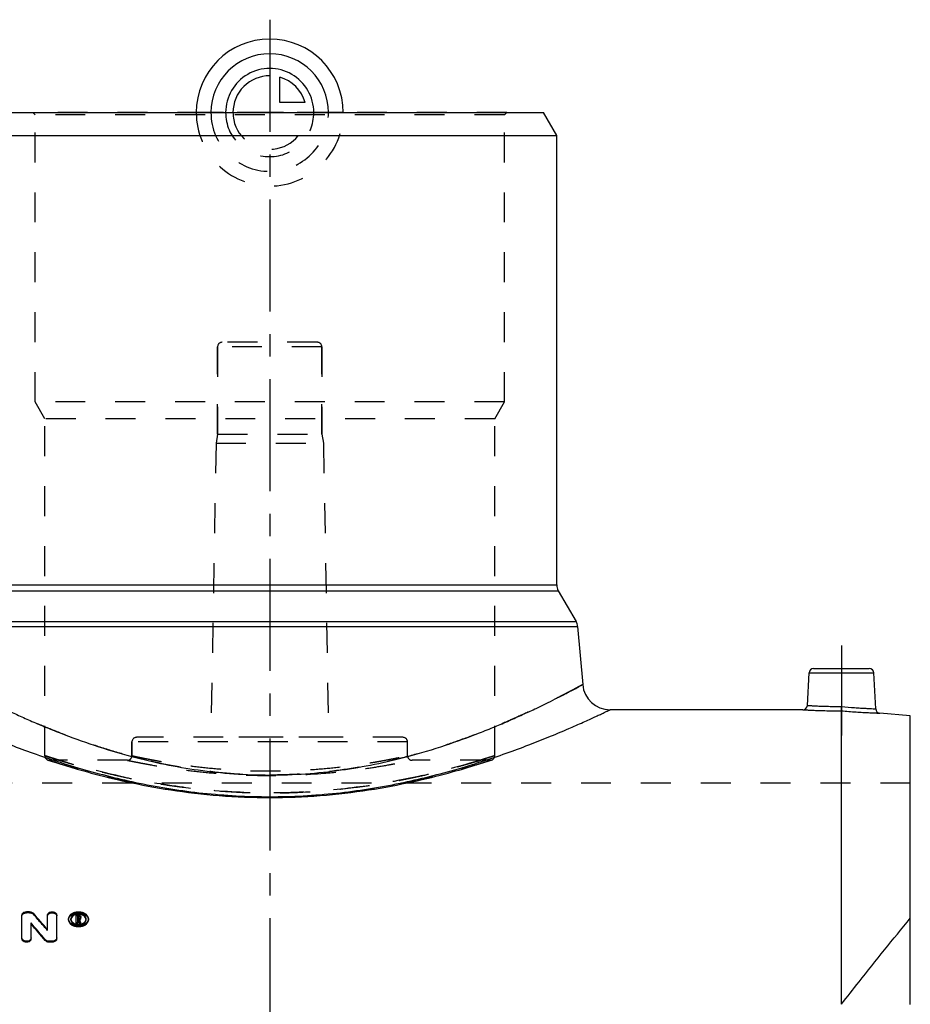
# Model space of a CAD drawing. Header units: millimetres. Extents: x 0 to 1000, y 0 to 1000.
# Tile 3 of 3: x 457 to 650, y 449 to 663. Entities that reach past the tile are written whole.
import ezdxf

# ---------------------------------------------------------------- set-up
doc = ezdxf.new("R2010")
doc.units = ezdxf.units.MM
doc.header["$LTSCALE"] = 65.185185
doc.linetypes.add('CENTER', pattern=[0.6, 0.375, -0.075, 0.075, -0.075])
doc.linetypes.add('HIDDEN', pattern=[0.2, 0.1, -0.1])
for name, color, linetype in [('ACHSEN_S', 7, 'CONTINUOUS'), ('FASEN', 7, 'CONTINUOUS'), ('KOERPER', 7, 'CONTINUOUS'), ('KONST.EL_MIT_GEO', 7, 'CONTINUOUS'), ('KONSTR_EL', 7, 'CONTINUOUS'), ('KURVEN', 7, 'CONTINUOUS')]:
    doc.layers.add(name, color=color, linetype=linetype)

msp = doc.modelspace()

# ---------------------------------------------------------------- linework, layer by layer
at = {"layer": 'ACHSEN_S', "color": 2, "linetype": 'CENTER'}
msp.add_line((511, 663.22), (511, 336.78), dxfattribs=at)
at = {"layer": 'FASEN', "color": 7, "linetype": 'Continuous'}
for p, q in [((451.39, 643), (570.61, 643)), ((573.5, 638), (570.61, 643)), ((448.5, 638), (573.5, 638)), ((650.5, 511.69), (643.87, 512.27))]:
    msp.add_line(p, q, dxfattribs=at)
at = {"layer": 'KOERPER', "color": 7, "linetype": 'Continuous'}
for p, q in [((573.5, 540.17), (573.5, 638)), ((627.08, 513), (585.13, 513))]:
    msp.add_line(p, q, dxfattribs=at)
at = {"layer": 'KOERPER', "color": 8, "linetype": 'HIDDEN'}
for p, q in [((499.65, 573), (499.65, 592)), ((522.35, 573), (522.35, 592)), ((499.65, 573), (499.3, 571)), ((499.65, 573), (522.35, 573)), ((522.35, 573), (522.7, 571)), ((499.3, 571), (498.18, 507)), ((499.3, 571), (522.7, 571)), ((522.7, 571), (523.82, 507)), ((481, 503), (481, 506)), ((523.82, 507), (498.18, 507)), ((541, 503), (541, 506)), ((480, 502), (463, 502)), ((559, 502), (542, 502)), ((650.5, 497), (371.5, 497))]:
    msp.add_line(p, q, dxfattribs=at)
at = {"layer": 'KOERPER', "color": 2, "linetype": 'CENTER'}
msp.add_line((635.5, 527), (635.5, 507.39), dxfattribs=at)
at = {"layer": 'KONST.EL_MIT_GEO', "color": 8, "linetype": 'HIDDEN'}
for p, q in [((459.9, 642.5), (459.4, 643)), ((562.6, 643), (459.4, 643)), ((459.9, 580), (459.9, 642.5)), ((562.1, 642.5), (459.9, 642.5)), ((562.1, 642.5), (562.6, 643)), ((562.1, 580), (562.1, 642.5)), ((499.65, 592), (499.65, 573)), ((522.35, 592), (499.65, 592)), ((521.35, 593), (500.65, 593)), ((522.35, 592), (522.35, 573)), ((462, 576.36), (459.9, 580)), ((562.1, 580), (459.9, 580)), ((560, 576.36), (562.1, 580)), ((462, 503), (462, 576.36)), ((560, 576.36), (462, 576.36)), ((560, 503), (560, 576.36)), ((481, 506), (481, 503)), ((541, 506), (481, 506)), ((540, 507), (482, 507)), ((462.69, 502.05), (462.71, 502.04)), ((462.71, 502.04), (463.65, 501.74)), ((463.65, 501.74), (464.65, 501.42)), ((557.35, 501.42), (558.35, 501.74)), ((558.35, 501.74), (559.23, 502.02)), ((559.23, 502.02), (559.31, 502.05)), ((464.65, 501.42), (465.51, 501.15)), ((465.51, 501.15), (466.53, 500.83)), ((466.53, 500.83), (467.71, 500.48)), ((467.71, 500.48), (469.04, 500.09)), ((469.04, 500.09), (470.51, 499.67)), ((549.87, 499.22), (550.7, 499.45)), ((552.96, 500.09), (554.29, 500.48)), ((554.29, 500.48), (555.47, 500.83)), ((555.47, 500.83), (556.49, 501.15)), ((556.49, 501.15), (557.35, 501.42)), ((483.36, 496.61), (484.54, 496.38)), ((489.47, 495.54), (490.74, 495.35)), ((535.03, 495.95), (536.26, 496.16)), ((493.34, 495), (494.65, 494.84)), ((501.37, 494.22), (502.73, 494.13)), ((505.48, 493.99), (506.86, 493.95)), ((519.27, 494.13), (520.63, 494.22)), ((523.34, 494.43), (524.69, 494.56)), ((458.03, 468.81), (458.03, 469.02)), ((458.69, 468.81), (458.03, 468.81)), ((458.69, 468.81), (458.69, 469.02)), ((459.53, 468.48), (459.53, 468.69)), ((467.2, 467.28), (467.2, 467.49)), ((467.7, 467.28), (467.7, 467.49)), ((469.27, 468.11), (468.85, 468.11)), ((469.18, 467.38), (469.18, 467.59)), ((469.27, 467.38), (469.18, 467.38)), ((469.27, 468.11), (469.27, 468.32)), ((469.27, 467.38), (469.27, 467.59)), ((469.52, 467.56), (469.52, 467.76)), ((469.6, 467.22), (469.6, 467.43)), ((469.85, 467.69), (469.85, 467.76)), ((471, 467.28), (471, 467.49)), ((471.5, 467.28), (471.5, 467.49)), ((462.62, 464.91), (462.62, 465.11))]:
    msp.add_line(p, q, dxfattribs=at)
at = {"layer": 'KONST.EL_MIT_GEO', "color": 7, "linetype": 'Continuous'}
for p, q in [((448.5, 540.17), (573.5, 540.17)), ((448.17, 538.92), (573.83, 538.92)), ((573.83, 538.92), (577.72, 532.19)), ((444.28, 532.19), (577.72, 532.19)), ((443.95, 531.15), (578.05, 531.15)), ((578.05, 531.15), (579.16, 518.48)), ((628.08, 513.95), (628.45, 521.05)), ((628.45, 521.05), (642.55, 521.05)), ((629.45, 522), (641.55, 522)), ((642.96, 513.21), (642.55, 521.05)), ((635.5, 448.88), (635.5, 512.77)), ((457.04, 463.13), (457.04, 468.32)), ((458.69, 469.02), (458.03, 469.02)), ((462.62, 465.11), (462.62, 468.32)), ((464.61, 463.13), (464.61, 468.32)), ((468.85, 466.44), (468.85, 468.32)), ((469.27, 468.32), (468.85, 468.32)), ((469.18, 467.59), (469.18, 468.08)), ((469.27, 468.08), (469.18, 468.08)), ((469.27, 467.87), (469.18, 467.87)), ((469.27, 467.59), (469.18, 467.59)), ((469.18, 466.44), (469.18, 467.35)), ((469.29, 467.35), (469.18, 467.35)), ((469.27, 467.87), (469.27, 468.08)), ((469.29, 467.14), (469.29, 467.35)), ((469.52, 467.76), (469.52, 467.9)), ((469.63, 467.34), (469.6, 467.43)), ((469.85, 467.76), (469.85, 467.9)), ((469.85, 467.56), (469.85, 467.69)), ((459.02, 463.13), (459.02, 466.59)), ((469.18, 466.65), (468.85, 466.65)), ((469.18, 466.44), (468.85, 466.44)), ((469.29, 467.14), (469.18, 467.14)), ((469.5, 466.44), (469.5, 466.65)), ((469.84, 466.65), (469.5, 466.65)), ((469.84, 466.44), (469.5, 466.44)), ((469.84, 466.44), (469.84, 466.65)), ((462.11, 462.74), (462.11, 462.94)), ((462.95, 462.39), (462.95, 462.59)), ((463.61, 462.59), (462.95, 462.59)), ((463.61, 462.39), (462.95, 462.39)), ((463.61, 462.39), (463.61, 462.59))]:
    msp.add_line(p, q, dxfattribs=at)
at = {"layer": 'KONST.EL_MIT_GEO', "color": 8, "linetype": 'HIDDEN'}
for points in [[(470.51, 499.67), (471.3, 499.45), (472.13, 499.22)], [(550.7, 499.45), (551.49, 499.67), (552.25, 499.88), (552.96, 500.09)], [(472.13, 499.22), (472.99, 498.99), (473.89, 498.76), (474.83, 498.52), (475.79, 498.28), (476.79, 498.04), (477.81, 497.79), (478.87, 497.55), (479.95, 497.31), (481.06, 497.07)], [(536.26, 496.16), (537.46, 496.38), (538.64, 496.61), (539.8, 496.84), (540.94, 497.07), (542.05, 497.31), (543.13, 497.55), (544.19, 497.79), (545.21, 498.04), (546.21, 498.28), (547.17, 498.52), (548.11, 498.76), (549.01, 498.99), (549.87, 499.22)], [(481.06, 497.07), (482.2, 496.84), (483.36, 496.61)], [(484.54, 496.38), (485.74, 496.16), (486.97, 495.95)], [(486.97, 495.95), (488.21, 495.74), (489.47, 495.54)], [(490.74, 495.35), (492.03, 495.17), (493.34, 495)], [(524.69, 494.56), (526.02, 494.69), (527.35, 494.84), (528.66, 495), (529.97, 495.17), (531.26, 495.35), (532.53, 495.54), (533.79, 495.74), (535.03, 495.95)], [(494.65, 494.84), (495.98, 494.69), (497.31, 494.56)], [(497.31, 494.56), (498.66, 494.43), (500.01, 494.32), (501.37, 494.22)], [(502.73, 494.13), (504.1, 494.06), (505.48, 493.99)], [(506.86, 493.95), (508.24, 493.91), (509.62, 493.89), (511, 493.88), (512.38, 493.89), (513.76, 493.91), (515.14, 493.95), (516.52, 493.99), (517.9, 494.06), (519.27, 494.13)], [(520.63, 494.22), (521.99, 494.32), (523.34, 494.43)]]:
    msp.add_lwpolyline(points, dxfattribs=at)
for centre, radius, start, end in [((500.65, 592), 1, 90, 180), ((521.35, 592), 1, 0, 90), ((482, 506), 1, 90, 180), ((540, 506), 1, 0, 90), ((463, 503), 1, 180, 269.9999), ((480, 503), 1, 269.9999, 0), ((542, 503), 1, 180, 270.0001), ((559, 503), 1, 270.0001, 0), ((221.33, 259.5), 316.89, 40.4071, 41.2617), ((468.57, 467.28), 0.865, 173.1304, 180.023), ((469.39, 467.69), 0.13, 0.063, 16.3443), ((470.14, 467.28), 0.864, 359.9773, 6.8618), ((469.34, 467.74), 0.587, 296.9893, 303.1462)]:
    msp.add_arc(centre, radius, start, end, dxfattribs=at)
at = {"layer": 'KONST.EL_MIT_GEO', "color": 7, "linetype": 'Continuous'}
for centre, radius, start, end in [((576, 540.17), 2.5, 180, 210), ((575.56, 530.94), 2.5, 5, 30), ((629.45, 521), 1, 90, 177), ((641.55, 521), 1, 3, 90), ((585.13, 519), 6, 185, 270), ((627.08, 514), 1, 269.9996, 357), ((643.96, 513.26), 1, 183, 265.0004), ((220.77, 259.64), 317.35, 40.3506, 41.2049), ((469.33, 466.28), 2.18, 97.0824, 105.9729), ((469.27, 467.52), 0.352, 85.7706, 90.0316), ((469.27, 467.94), 0.351, 270.1331, 274.4718), ((469.39, 467.76), 0.125, 351.7854, 0.2267), ((469.54, 467.56), 0.302, 347.2917, 359.9766), ((210.52, 252.89), 327.75, 39.8583, 40.6941), ((211.11, 252.76), 327.26, 39.9146, 40.7507), ((469.35, 468.54), 2.26, 259.7858, 277.3209), ((469.36, 468.47), 2.18, 277.3219, 283.3473)]:
    msp.add_arc(centre, radius, start, end, dxfattribs=at)
at = {"layer": 'KONST.EL_MIT_GEO', "color": 8, "linetype": 'HIDDEN'}
for points, knots in [([(579.16, 518.48), (579.16, 518.48), (579.15, 518.47), (579.13, 518.46), (579.11, 518.45), (579.05, 518.42), (578.96, 518.37), (578.81, 518.29), (578.62, 518.19), (578.39, 518.07), (578.12, 517.92), (577.68, 517.69), (577.04, 517.34), (576.14, 516.87), (575.09, 516.32), (573.89, 515.71), (572.54, 515.03), (570.47, 514), (567.55, 512.6), (563.66, 510.84), (559.29, 508.98), (554.47, 507.09), (549.22, 505.23), (543.57, 503.48), (535.41, 501.34), (524.54, 499.36), (511, 498.5), (497.46, 499.36), (486.59, 501.34), (478.43, 503.48), (472.78, 505.23), (467.53, 507.09), (462.71, 508.98), (458.34, 510.84), (454.45, 512.6), (451.53, 514), (449.46, 515.03), (448.11, 515.71), (446.91, 516.32), (445.86, 516.87), (444.96, 517.34), (444.32, 517.69), (443.88, 517.92), (443.61, 518.07), (443.38, 518.19), (443.19, 518.29), (443.04, 518.37), (442.95, 518.42), (442.89, 518.45), (442.87, 518.46), (442.85, 518.47), (442.84, 518.48), (442.84, 518.48)], [0, 0, 0, 0, 0.000042, 0.000166, 0.000373, 0.000663, 0.001491, 0.002648, 0.004132, 0.005942, 0.008075, 0.010527, 0.016376, 0.023457, 0.031732, 0.041161, 0.0517, 0.063302, 0.089511, 0.119415, 0.152657, 0.188902, 0.227836, 0.269162, 0.31258, 0.404341, 0.5, 0.595659, 0.68742, 0.730838, 0.772164, 0.811098, 0.847343, 0.880585, 0.910489, 0.936698, 0.9483, 0.958839, 0.968268, 0.976543, 0.983624, 0.989473, 0.991925, 0.994058, 0.995868, 0.997352, 0.998509, 0.999337, 0.999627, 0.999834, 0.999958, 1, 1, 1, 1]), ([(635.5, 512.77), (635.5, 512.86), (635.52, 513.18), (635.53, 513.49), (635.54, 513.71)], [0, 0, 0, 0, 0.309368, 1, 1, 1, 1]), ([(462, 503), (462, 503), (462.02, 503), (462.04, 502.99), (462.08, 502.98), (462.14, 502.95), (462.25, 502.92), (462.38, 502.88), (462.62, 502.8), (462.99, 502.68), (463.52, 502.52), (464.17, 502.31), (464.93, 502.08), (465.8, 501.82), (466.77, 501.53), (468.28, 501.09), (470.42, 500.49), (473.26, 499.75), (476.46, 498.96), (479.99, 498.18), (483.81, 497.42), (487.91, 496.71), (493.78, 495.86), (501.5, 495.1), (511, 494.78), (520.5, 495.1), (528.22, 495.86), (534.09, 496.71), (538.19, 497.42), (542.01, 498.18), (545.54, 498.96), (548.74, 499.75), (551.58, 500.49), (553.72, 501.09), (555.23, 501.53), (556.2, 501.82), (557.07, 502.08), (557.83, 502.31), (558.48, 502.52), (559.01, 502.68), (559.38, 502.8), (559.62, 502.88), (559.75, 502.92), (559.86, 502.95), (559.92, 502.98), (559.96, 502.99), (559.98, 503), (560, 503), (560, 503)], [0, 0, 0, 0, 0.000158, 0.000355, 0.00063, 0.001417, 0.002518, 0.003932, 0.005656, 0.010032, 0.015628, 0.022423, 0.030392, 0.039507, 0.049735, 0.061044, 0.086754, 0.116335, 0.149466, 0.185817, 0.225049, 0.266814, 0.310745, 0.403524, 0.5, 0.596476, 0.689255, 0.733186, 0.774951, 0.814183, 0.850534, 0.883665, 0.913246, 0.938956, 0.950265, 0.960493, 0.969608, 0.977577, 0.984372, 0.989968, 0.994344, 0.996068, 0.997482, 0.998583, 0.99937, 0.999645, 0.999842, 1, 1, 1, 1]), ([(465.2, 502), (464.95, 502.08), (464.49, 502.22), (463.84, 502.42), (463.29, 502.59), (462.84, 502.73), (462.53, 502.83), (462.32, 502.9), (462.21, 502.93), (462.12, 502.96), (462.06, 502.98), (462.02, 503), (462, 503), (462, 503)], [0, 0, 0, 0, 0.231239, 0.433169, 0.605154, 0.74666, 0.857209, 0.900762, 0.936448, 0.964232, 0.984093, 0.99602, 1, 1, 1, 1]), ([(463, 502), (463.02, 501.99), (463.1, 501.97), (463.28, 501.91), (463.57, 501.81), (463.98, 501.68), (464.5, 501.52), (465.42, 501.22), (466.85, 500.79), (468.87, 500.18), (471.29, 499.5), (474.08, 498.75), (478.46, 497.67), (484.66, 496.35), (492.82, 495.04), (501.72, 494.15), (511, 493.83), (520.28, 494.15), (529.18, 495.04), (537.34, 496.35), (543.54, 497.67), (547.92, 498.75), (550.71, 499.5), (553.13, 500.18), (555.15, 500.79), (556.58, 501.22), (557.5, 501.52), (558.02, 501.68), (558.43, 501.81), (558.72, 501.91), (558.9, 501.97), (558.98, 501.99), (559, 502)], [0, 0, 0, 0, 0.000636, 0.002539, 0.005702, 0.010112, 0.01575, 0.022594, 0.039789, 0.061445, 0.087271, 0.116951, 0.150154, 0.225772, 0.311341, 0.403863, 0.5, 0.596137, 0.688659, 0.774228, 0.849846, 0.883049, 0.912729, 0.938555, 0.960211, 0.977406, 0.98425, 0.989888, 0.994298, 0.997461, 0.999364, 1, 1, 1, 1]), ([(556.8, 502), (550.92, 500.22), (540.61, 497.63), (525.25, 495.37), (511, 494.63), (496.75, 495.37), (481.39, 497.63), (471.08, 500.22), (465.2, 502)], [0, 0, 0, 0, 0.198344, 0.342143, 0.5, 0.657857, 0.801656, 1, 1, 1, 1]), ([(480, 502), (480.05, 501.99), (480.25, 501.94), (480.7, 501.86), (481.44, 501.7), (482.47, 501.5), (483.78, 501.25), (486.02, 500.84), (489.39, 500.29), (494.01, 499.67), (499.3, 499.13), (505.03, 498.78), (512.94, 498.61), (520.7, 498.93), (527.99, 499.67), (532.61, 500.29), (535.98, 500.84), (538.22, 501.25), (539.53, 501.5), (540.56, 501.7), (541.3, 501.85), (541.75, 501.94), (541.95, 501.99), (542, 502)], [0, 0, 0, 0, 0.002473, 0.009858, 0.022061, 0.038928, 0.060254, 0.085794, 0.148364, 0.224097, 0.310117, 0.403245, 0.50002, 0.689883, 0.775903, 0.851636, 0.914206, 0.939746, 0.961072, 0.977939, 0.990142, 0.997527, 1, 1, 1, 1]), ([(481, 503), (481, 503), (481.02, 503), (481.04, 502.99), (481.09, 502.98), (481.15, 502.97), (481.23, 502.95), (481.38, 502.92), (481.6, 502.87), (481.93, 502.8), (482.32, 502.72), (482.78, 502.62), (483.53, 502.47), (484.64, 502.25), (486.14, 501.96), (487.89, 501.65), (489.85, 501.33), (492.02, 501.01), (495.25, 500.58), (499.64, 500.12), (505.2, 499.76), (511, 499.63), (516.8, 499.76), (522.36, 500.12), (526.75, 500.58), (529.98, 501.01), (532.15, 501.33), (534.11, 501.65), (535.86, 501.96), (537.36, 502.25), (538.47, 502.47), (539.22, 502.62), (539.68, 502.72), (540.07, 502.8), (540.4, 502.87), (540.62, 502.92), (540.77, 502.95), (540.85, 502.97), (540.91, 502.98), (540.96, 502.99), (540.98, 503), (541, 503), (541, 503)], [0, 0, 0, 0, 0.000154, 0.000616, 0.001384, 0.00246, 0.003841, 0.005527, 0.009807, 0.015287, 0.02195, 0.029776, 0.03874, 0.059981, 0.085433, 0.114825, 0.147858, 0.184209, 0.223534, 0.309623, 0.402949, 0.5, 0.597051, 0.690377, 0.776466, 0.815791, 0.852142, 0.885175, 0.914567, 0.940019, 0.96126, 0.970224, 0.97805, 0.984713, 0.990193, 0.994473, 0.996159, 0.99754, 0.998616, 0.999384, 0.999846, 1, 1, 1, 1]), ([(560, 503), (560, 503), (559.98, 503), (559.94, 502.98), (559.88, 502.96), (559.79, 502.93), (559.68, 502.9), (559.47, 502.83), (559.16, 502.73), (558.71, 502.59), (558.16, 502.42), (557.51, 502.22), (557.05, 502.08), (556.8, 502)], [0, 0, 0, 0, 0.00398, 0.015907, 0.035768, 0.063552, 0.099238, 0.142791, 0.25334, 0.394846, 0.566831, 0.768761, 1, 1, 1, 1]), ([(457.04, 468.11), (457.04, 468.2), (457.1, 468.4), (457.33, 468.63), (457.66, 468.78), (457.91, 468.81), (458.03, 468.81)], [0, 0, 0, 0, 0.211082, 0.446613, 0.712334, 1, 1, 1, 1]), ([(458.69, 468.81), (458.78, 468.81), (459.08, 468.79), (459.39, 468.65), (459.53, 468.48)], [0, 0, 0, 0, 0.27377, 1, 1, 1, 1]), ([(462.62, 468.11), (462.62, 468.2), (462.69, 468.4), (462.92, 468.63), (463.24, 468.78), (463.62, 468.83), (463.99, 468.78), (464.31, 468.63), (464.54, 468.4), (464.61, 468.2), (464.61, 468.11)], [0, 0, 0, 0, 0.106775, 0.222703, 0.357484, 0.499744, 0.643448, 0.777126, 0.893591, 1, 1, 1, 1]), ([(467.2, 467.28), (467.2, 467.48), (467.33, 467.92), (467.83, 468.42), (468.54, 468.74), (469.35, 468.85), (470.17, 468.74), (470.87, 468.42), (471.37, 467.92), (471.5, 467.48), (471.5, 467.28)], [0, 0, 0, 0, 0.105712, 0.223487, 0.356738, 0.500006, 0.643276, 0.776536, 0.894322, 1, 1, 1, 1]), ([(467.7, 467.28), (467.7, 467.12), (467.8, 466.78), (468.18, 466.39), (468.73, 466.14), (469.35, 466.05), (469.98, 466.14), (470.52, 466.39), (470.9, 466.78), (471, 467.12), (471, 467.28)], [0, 0, 0, 0, 0.106355, 0.22382, 0.357145, 0.500038, 0.642198, 0.776219, 0.893192, 1, 1, 1, 1]), ([(469.27, 468.11), (469.34, 468.11), (469.49, 468.09), (469.68, 468), (469.81, 467.86), (469.85, 467.75), (469.85, 467.69)], [0, 0, 0, 0, 0.285299, 0.552683, 0.78773, 1, 1, 1, 1]), ([(469.27, 467.38), (469.33, 467.38), (469.44, 467.4), (469.52, 467.51), (469.52, 467.56)], [0, 0, 0, 0, 0.55611, 1, 1, 1, 1])]:
    msp.add_open_spline(points, degree=3, knots=knots, dxfattribs=at)
at = {"layer": 'KONST.EL_MIT_GEO', "color": 7, "linetype": 'Continuous'}
for points, knots in [([(442.84, 518.48), (442.84, 518.47), (442.86, 518.47), (442.89, 518.45), (442.95, 518.42), (443.02, 518.38), (443.12, 518.33), (443.29, 518.24), (443.55, 518.09), (443.93, 517.89), (444.4, 517.64), (444.94, 517.35), (445.57, 517.02), (446.28, 516.65), (447.37, 516.09), (448.92, 515.3), (451.01, 514.26), (453.37, 513.12), (456.01, 511.89), (458.9, 510.6), (462.03, 509.27), (466.64, 507.42), (472.94, 505.14), (478.19, 503.57), (480.95, 502.83)], [0, 0, 0, 0, 0.000295, 0.001178, 0.002648, 0.004704, 0.007346, 0.010571, 0.018759, 0.029243, 0.041993, 0.05697, 0.074135, 0.093439, 0.114834, 0.163674, 0.220205, 0.283952, 0.354443, 0.431212, 0.513811, 0.601817, 0.792433, 1, 1, 1, 1]), ([(541.05, 502.83), (543.81, 503.57), (549.06, 505.14), (555.36, 507.42), (559.97, 509.27), (563.1, 510.6), (565.99, 511.89), (568.63, 513.12), (570.99, 514.26), (573.08, 515.3), (574.63, 516.09), (575.72, 516.65), (576.43, 517.02), (577.06, 517.35), (577.6, 517.64), (578.07, 517.89), (578.45, 518.09), (578.71, 518.24), (578.88, 518.33), (578.98, 518.38), (579.05, 518.42), (579.11, 518.45), (579.14, 518.47), (579.16, 518.47), (579.16, 518.48)], [0, 0, 0, 0, 0.207567, 0.398183, 0.486189, 0.568788, 0.645557, 0.716048, 0.779795, 0.836326, 0.885166, 0.906561, 0.925865, 0.94303, 0.958007, 0.970757, 0.981241, 0.989429, 0.992654, 0.995296, 0.997352, 0.998822, 0.999705, 1, 1, 1, 1]), ([(436.87, 513), (436.87, 513), (436.9, 512.98), (436.98, 512.95), (437.09, 512.89), (437.26, 512.81), (437.47, 512.71), (437.84, 512.54), (438.42, 512.26), (439.25, 511.88), (440.26, 511.41), (441.43, 510.87), (443.33, 510.02), (446.09, 508.81), (449.84, 507.22), (454.15, 505.5), (458.98, 503.7), (464.28, 501.88), (472.15, 499.45), (482.86, 496.77), (496.6, 494.59), (511, 493.81), (525.4, 494.59), (539.14, 496.77), (549.85, 499.45), (557.72, 501.88), (563.02, 503.7), (567.85, 505.5), (572.16, 507.22), (575.91, 508.81), (578.67, 510.02), (580.57, 510.87), (581.74, 511.41), (582.75, 511.88), (583.58, 512.26), (584.16, 512.54), (584.53, 512.71), (584.74, 512.81), (584.91, 512.89), (585.02, 512.95), (585.1, 512.98), (585.13, 513), (585.13, 513)], [0, 0, 0, 0, 0.000169, 0.000675, 0.001518, 0.002696, 0.004207, 0.00605, 0.010715, 0.016665, 0.023864, 0.032272, 0.041846, 0.064301, 0.090833, 0.121045, 0.154551, 0.19099, 0.230023, 0.314564, 0.405555, 0.5, 0.594445, 0.685436, 0.769977, 0.80901, 0.845449, 0.878955, 0.909167, 0.935699, 0.958154, 0.967728, 0.976136, 0.983335, 0.989285, 0.99395, 0.995793, 0.997304, 0.998482, 0.999325, 0.999831, 1, 1, 1, 1]), ([(627.08, 513), (627.09, 513), (627.15, 512.99), (627.27, 512.99), (627.47, 512.98), (627.75, 512.96), (628.1, 512.95), (628.71, 512.92), (629.63, 512.88), (630.89, 512.83), (632.87, 512.78), (634.43, 512.77), (635.5, 512.77)], [0, 0, 0, 0, 0.004847, 0.019338, 0.043325, 0.076561, 0.118711, 0.16935, 0.293994, 0.445596, 0.618288, 1, 1, 1, 1]), ([(628.08, 513.95), (628.09, 513.94), (628.14, 513.95), (628.24, 513.94), (628.42, 513.93), (628.67, 513.91), (628.98, 513.89), (629.52, 513.86), (630.33, 513.82), (631.45, 513.78), (632.72, 513.74), (634.1, 513.72), (635.05, 513.71), (635.54, 513.71)], [0, 0, 0, 0, 0.004823, 0.019244, 0.043122, 0.076223, 0.118225, 0.168719, 0.293149, 0.444719, 0.617597, 0.805109, 1, 1, 1, 1]), ([(635.5, 512.77), (635.5, 512.86), (635.52, 513.18), (635.53, 513.49), (635.54, 513.71)], [0, 0, 0, 0, 0.309368, 1, 1, 1, 1]), ([(635.5, 512.77), (636.56, 512.67), (638.11, 512.55), (640.08, 512.43), (641.34, 512.37), (642.25, 512.33), (642.85, 512.3), (643.21, 512.29), (643.48, 512.28), (643.68, 512.27), (643.8, 512.27), (643.86, 512.27), (643.87, 512.27)], [0, 0, 0, 0, 0.38204, 0.554772, 0.706353, 0.830914, 0.881496, 0.923585, 0.956764, 0.980703, 0.995163, 1, 1, 1, 1]), ([(635.54, 513.71), (636.48, 513.62), (637.86, 513.5), (639.61, 513.38), (640.72, 513.31), (641.63, 513.27), (642.25, 513.24), (642.62, 513.22), (642.79, 513.22), (642.9, 513.21), (642.95, 513.21), (642.96, 513.21)], [0, 0, 0, 0, 0.382656, 0.555588, 0.707164, 0.831534, 0.923923, 0.956968, 0.980798, 0.995188, 1, 1, 1, 1]), ([(480.95, 502.83), (485.72, 501.57), (495.66, 499.52), (511, 498.42), (526.34, 499.52), (536.28, 501.57), (541.05, 502.83)], [0, 0, 0, 0, 0.243311, 0.5, 0.756689, 1, 1, 1, 1]), ([(457.04, 468.32), (457.04, 468.41), (457.1, 468.61), (457.33, 468.84), (457.66, 468.99), (457.91, 469.02), (458.03, 469.02)], [0, 0, 0, 0, 0.210547, 0.445777, 0.712601, 1, 1, 1, 1]), ([(458.69, 469.02), (458.78, 469.02), (459.08, 469), (459.39, 468.86), (459.53, 468.69)], [0, 0, 0, 0, 0.271838, 1, 1, 1, 1]), ([(462.62, 468.32), (462.62, 468.41), (462.68, 468.61), (462.91, 468.84), (463.24, 468.99), (463.61, 469.04), (463.99, 468.99), (464.32, 468.84), (464.55, 468.61), (464.61, 468.41), (464.61, 468.32)], [0, 0, 0, 0, 0.105272, 0.222872, 0.356294, 0.499988, 0.643697, 0.777128, 0.894726, 1, 1, 1, 1]), ([(467.2, 467.49), (467.2, 467.69), (467.33, 468.13), (467.83, 468.63), (468.54, 468.95), (469.35, 469.06), (470.17, 468.95), (470.87, 468.63), (471.37, 468.13), (471.5, 467.69), (471.5, 467.49)], [0, 0, 0, 0, 0.105686, 0.223317, 0.356553, 0.5, 0.643447, 0.776683, 0.894314, 1, 1, 1, 1]), ([(471.5, 467.49), (471.5, 467.28), (471.37, 466.84), (470.87, 466.33), (470.17, 466), (469.35, 465.89), (468.54, 466), (467.83, 466.33), (467.33, 466.84), (467.2, 467.28), (467.2, 467.49)], [0, 0, 0, 0, 0.10575, 0.223841, 0.357089, 0.5, 0.642911, 0.776159, 0.89425, 1, 1, 1, 1]), ([(471.5, 467.28), (471.5, 467.07), (471.37, 466.63), (470.87, 466.12), (470.17, 465.8), (469.35, 465.68), (468.54, 465.8), (467.83, 466.12), (467.33, 466.63), (467.2, 467.07), (467.2, 467.28)], [0, 0, 0, 0, 0.105747, 0.223908, 0.357161, 0.500005, 0.642853, 0.776114, 0.894286, 1, 1, 1, 1]), ([(471, 467.49), (471, 467.64), (470.9, 467.98), (470.52, 468.37), (469.98, 468.61), (469.35, 468.7), (468.73, 468.61), (468.18, 468.37), (467.8, 467.98), (467.7, 467.64), (467.7, 467.49)], [0, 0, 0, 0, 0.105692, 0.223375, 0.356614, 0.500001, 0.643386, 0.776626, 0.894309, 1, 1, 1, 1]), ([(467.7, 467.49), (467.7, 467.45), (467.71, 467.31), (467.75, 467.17), (467.8, 467.08)], [0, 0, 0, 0, 0.246168, 1, 1, 1, 1]), ([(467.8, 467.69), (467.79, 467.66), (467.75, 467.56), (467.72, 467.46), (467.71, 467.38)], [0, 0, 0, 0, 0.256996, 1, 1, 1, 1]), ([(468.73, 468.37), (468.53, 468.32), (468.17, 468.15), (467.89, 467.85), (467.8, 467.69)], [0, 0, 0, 0, 0.536121, 1, 1, 1, 1]), ([(470.9, 467.69), (470.76, 467.97), (470.31, 468.3), (469.63, 468.46), (469.25, 468.46), (469.07, 468.44)], [0, 0, 0, 0, 0.457137, 0.727711, 1, 1, 1, 1]), ([(469.27, 468.32), (469.34, 468.32), (469.49, 468.3), (469.68, 468.21), (469.81, 468.07), (469.85, 467.96), (469.85, 467.9)], [0, 0, 0, 0, 0.286932, 0.553547, 0.78899, 1, 1, 1, 1]), ([(469.52, 467.9), (469.51, 467.95), (469.44, 468.06), (469.33, 468.08), (469.27, 468.08)], [0, 0, 0, 0, 0.442339, 1, 1, 1, 1]), ([(469.29, 467.59), (469.35, 467.59), (469.44, 467.62), (469.51, 467.7), (469.51, 467.75)], [0, 0, 0, 0, 0.550937, 1, 1, 1, 1]), ([(469.51, 467.73), (469.51, 467.74), (469.49, 467.78), (469.45, 467.82), (469.41, 467.84)], [0, 0, 0, 0, 0.22834, 1, 1, 1, 1]), ([(469.78, 467.57), (469.77, 467.56), (469.72, 467.5), (469.65, 467.45), (469.6, 467.43)], [0, 0, 0, 0, 0.236193, 1, 1, 1, 1]), ([(469.84, 467.49), (469.83, 467.47), (469.8, 467.37), (469.72, 467.29), (469.66, 467.25)], [0, 0, 0, 0, 0.232815, 1, 1, 1, 1]), ([(469.85, 467.76), (469.85, 467.71), (469.83, 467.65), (469.79, 467.59), (469.78, 467.57)], [0, 0, 0, 0, 0.738184, 1, 1, 1, 1]), ([(471, 467.38), (470.99, 467.41), (470.98, 467.51), (470.94, 467.61), (470.9, 467.69)], [0, 0, 0, 0, 0.243798, 1, 1, 1, 1]), ([(470.9, 467.08), (470.92, 467.11), (470.98, 467.24), (471, 467.38), (471, 467.49)], [0, 0, 0, 0, 0.256788, 1, 1, 1, 1]), ([(467.8, 467.08), (467.9, 466.88), (468.25, 466.53), (468.7, 466.37), (468.95, 466.33)], [0, 0, 0, 0, 0.464015, 1, 1, 1, 1]), ([(469.86, 466.35), (470.09, 466.4), (470.5, 466.57), (470.81, 466.9), (470.9, 467.08)], [0, 0, 0, 0, 0.534408, 1, 1, 1, 1]), ([(459.02, 463.33), (459.02, 463.24), (458.96, 463.03), (458.74, 462.78), (458.41, 462.63), (458.03, 462.57), (457.66, 462.63), (457.33, 462.78), (457.1, 463.03), (457.04, 463.24), (457.04, 463.33)], [0, 0, 0, 0, 0.107774, 0.226408, 0.358761, 0.499988, 0.64123, 0.773592, 0.892224, 1, 1, 1, 1]), ([(459.02, 463.13), (459.02, 463.03), (458.96, 462.83), (458.73, 462.58), (458.41, 462.43), (458.03, 462.37), (457.66, 462.43), (457.33, 462.58), (457.1, 462.83), (457.04, 463.03), (457.04, 463.13)], [0, 0, 0, 0, 0.109217, 0.22612, 0.359839, 0.499749, 0.641083, 0.773721, 0.891172, 1, 1, 1, 1]), ([(464.61, 463.33), (464.61, 463.24), (464.55, 463.03), (464.32, 462.78), (463.99, 462.63), (463.74, 462.59), (463.61, 462.59)], [0, 0, 0, 0, 0.215552, 0.452848, 0.717535, 1, 1, 1, 1]), ([(464.61, 463.13), (464.61, 463.04), (464.55, 462.83), (464.32, 462.59), (463.99, 462.43), (463.74, 462.39), (463.61, 462.39)], [0, 0, 0, 0, 0.215891, 0.45333, 0.716963, 1, 1, 1, 1]), ([(462.95, 462.59), (462.79, 462.59), (462.48, 462.65), (462.21, 462.83), (462.11, 462.94)], [0, 0, 0, 0, 0.52584, 1, 1, 1, 1]), ([(462.95, 462.39), (462.79, 462.39), (462.48, 462.45), (462.21, 462.63), (462.11, 462.74)], [0, 0, 0, 0, 0.525811, 1, 1, 1, 1])]:
    msp.add_open_spline(points, degree=3, knots=knots, dxfattribs=at)
for points in [[(469.41, 467.84), (469.38, 467.85), (469.34, 467.87), (469.29, 467.87)], [(469.5, 466.65), (469.43, 466.88), (469.36, 467.12), (469.29, 467.35)], [(469.84, 466.65), (469.77, 466.88), (469.7, 467.11), (469.63, 467.34)], [(469.5, 466.44), (469.43, 466.68), (469.36, 466.91), (469.29, 467.14)]]:
    msp.add_open_spline(points, degree=3, dxfattribs=at)
at = {"layer": 'KONST.EL_MIT_GEO', "color": 8, "linetype": 'HIDDEN'}
msp.add_open_spline([(469.84, 466.44), (469.76, 466.7), (469.68, 466.96), (469.6, 467.22)], degree=3, dxfattribs=at)
at = {"layer": 'KONSTR_EL', "color": 7, "linetype": 'Continuous'}
msp.add_line((650.5, 448.84), (650.5, 511.69), dxfattribs=at)
msp.add_open_spline([(635.5, 448.88), (636.77, 450.52), (641.69, 456.83), (646.73, 463.05), (650.5, 467.61)], degree=3, knots=[0, 0, 0, 0, 0.259605, 1, 1, 1, 1], dxfattribs=at)
at = {"layer": 'KURVEN', "color": 40, "linetype": 'Continuous'}
for p, q in [((511, 652.6), (511, 643)), ((513.2, 645.2), (513.2, 650.69)), ((518.69, 645.2), (513.2, 645.2))]:
    msp.add_line(p, q, dxfattribs=at)
at = {"layer": 'KURVEN', "color": 8, "linetype": 'HIDDEN'}
msp.add_line((527, 643), (495, 643), dxfattribs=at)
at = {"layer": 'KURVEN', "color": 40, "linetype": 'Continuous'}
for radius, start, end in [(16, 0, 180), (12.8, 0, 180), (9.6, 0, 180.0001), (8, 90, 180.0001), (8, 15.962, 74.038)]:
    msp.add_arc((511, 643), radius, start, end, dxfattribs=at)
at = {"layer": 'KURVEN', "color": 8, "linetype": 'HIDDEN'}
for radius, start in [(16, 180), (12.8, 180), (9.6, 180.0001), (8, 180.0001)]:
    msp.add_arc((511, 643), radius, start, 360, dxfattribs=at)

doc.saveas('drawing.dxf')
